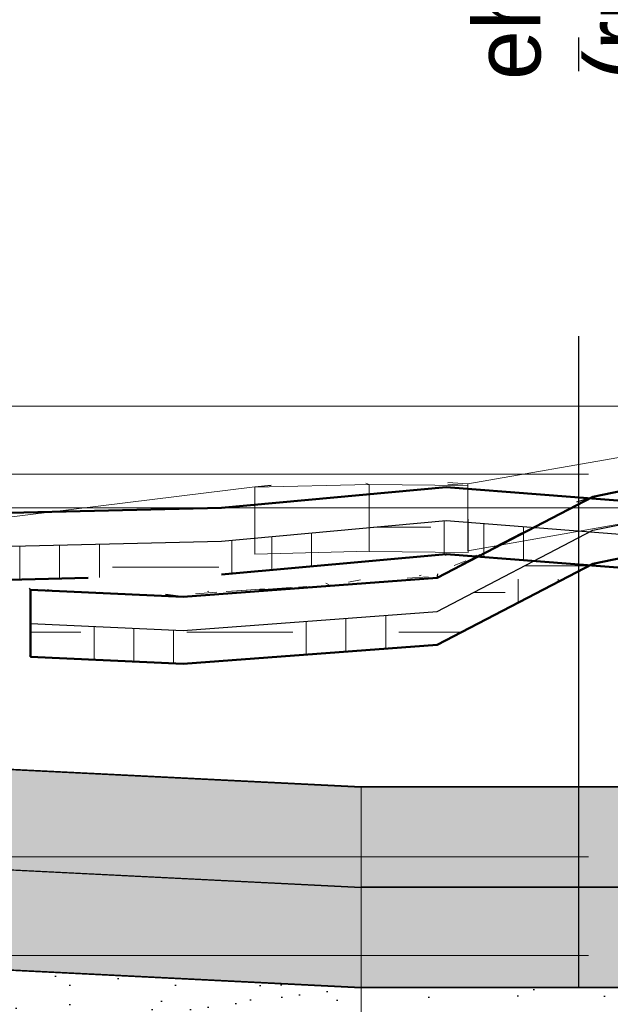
# Model space of a CAD drawing. Extents: x -805 to 3526, y -961 to 1039.
# Tile 242 of 256: x 992.86 to 994.63, y 35.09 to 38.04. Entities that reach past the tile are written whole.
import ezdxf

# ---------------------------------------------------------------- set-up
doc = ezdxf.new("R2010")
doc.units = 0
for name, pattern in [('_Ebene_', [4, 2, -1, 0, -1]), ('AUSGEZOGEN', [2, 1, 1]), ('P-HP-Dorsten 2022 - Schnitt - Schnitt 9 rechts der Rampe$0$_Ebene_', [4, 2, -1, 0, -1]), ('P-HP-Dorsten 2022 - Schnitt - Schnitt 9 rechts der Rampe$0$VE22-087 - Bf_Dorsten-Hervest ModellRevit2021_rvt-1-Schnitt 9$0$Verdeckt', [7.143750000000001, 4.7625, -2.38125]), ('STRICHPUNKT2', [12.7, 6.35, -3.175, 0, -3.175]), ('VE22-087 - Bf_Dorsten-Hervest ModellRevit2021_rvt-1-Schnitt 7$0$Verdeckt', [7.143750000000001, 4.7625, -2.38125]), ('VE22-087 - Bf_rvt-1-Schnitt 8$0$_Ebene_', [4, 2, -1, 0, -1])]:
    doc.linetypes.add(name, pattern=pattern)
doc.layers.get('0').update_dxf_attribs({"color": 251})
for name, color, linetype, lineweight in [('A-FLOR-LEVL', 51, 'Continuous', 5), ('EB-2236S-FSS-LIN', 5, 'Continuous', 35), ('EB-2236S-FSS-SRA', 7, 'Continuous', 25), ('EB-2236S-PLANUM-LIN', 12, 'Continuous', 35), ('EB-2236S-PSS-LIN', 5, 'Continuous', 25), ('EB-2236S-PSS-SRA', 7, 'Continuous', 25), ('EB-2273S-FSS-LIN', 2, 'Continuous', 35), ('EB-2273S-PLANUM-LIN', 2, 'Continuous', 35), ('EB-2273S-PSS-LIN', 4, 'Continuous', 25), ('EB-2273S-Q-LOT-LIN', 7, 'Continuous', 18), ('P-HP-Dorsten 2022 - Schnitt - Schnitt 9 rechts der Rampe$0$A-FLOR-LEVL', 51, 'Continuous', 5), ('P-HP-Dorsten 2022 - Schnitt - Schnitt 9 rechts der Rampe$0$VE22-087 - Bf_Dorsten-Hervest ModellRevit2021_rvt-1-Schnitt 9$0$A-FLOR', 192, 'Continuous', 9), ('P-HP-Dorsten 2022 - Schnitt - Schnitt 9 rechts der Rampe$0$VE22-087 - Bf_Dorsten-Hervest ModellRevit2021_rvt-1-Schnitt 9$0$A-FLOR-FNSH', 192, 'Continuous', 35), ('P-HP-Dorsten 2022 - Schnitt - Schnitt 9 rechts der Rampe$0$VE22-087 - Bf_Dorsten-Hervest ModellRevit2021_rvt-1-Schnitt 9$0$A-FLOR-LEVL', 51, 'Continuous', 5), ('P-HP-Dorsten 2022 - Schnitt - Schnitt 9 rechts der Rampe$0$VE22-087 - Bf_Dorsten-Hervest ModellRevit2021_rvt-1-Schnitt 9$0$A-FLOR-MCUT', 51, 'Continuous', 9), ('P-HP-Dorsten 2022 - Schnitt - Schnitt 9 rechts der Rampe$0$VE22-087 - Bf_Dorsten-Hervest ModellRevit2021_rvt-1-Schnitt 9$0$A-FLOR-PATT', 8, 'Continuous', 35), ('TTK-B-Bestand', 252, 'Continuous', 35), ('TTK-P-Treppe oben', 12, 'Continuous', 25), ('TTK-P-Treppe unten', 12, 'Continuous', 25), ('VE22-087 - Bf_Dorsten-Hervest ModellRevit2021_rvt-1-Schnitt 7$0$A-FLOR', 192, 'Continuous', 9), ('VE22-087 - Bf_Dorsten-Hervest ModellRevit2021_rvt-1-Schnitt 7$0$A-FLOR-FNSH', 192, 'Continuous', 35), ('VE22-087 - Bf_Dorsten-Hervest ModellRevit2021_rvt-1-Schnitt 7$0$A-FLOR-LEVL', 51, 'Continuous', 5), ('VE22-087 - Bf_Dorsten-Hervest ModellRevit2021_rvt-1-Schnitt 7$0$A-FLOR-MCUT', 51, 'Continuous', 9), ('VE22-087 - Bf_Dorsten-Hervest ModellRevit2021_rvt-1-Schnitt 7$0$A-FLOR-PATT', 8, 'Continuous', 35), ('VE22-087 - Bf_rvt-1-Schnitt 8$0$A-FLOR-LEVL', 51, 'Continuous', 5), ('VE22-087 - Bf_rvt-1-Schnitt 8$0$A-GENM', 13, 'Continuous', 9)]:
    doc.layers.add(name, color=color, linetype=linetype, lineweight=lineweight)
for name, color, linetype in [('TTK-P-Ablage', 162, 'Continuous'), ('TTK-P-Bahnsteig', 12, 'Continuous'), ('TTK-P-Bodenaustausch', 162, 'Continuous'), ('TTK-P-Gleisachse', 250, 'Continuous'), ('TTK-P-QP Block', 162, 'Continuous'), ('TTK-P-TEXT', 12, 'AUSGEZOGEN'), ('TTK-P-Verbau', 35, 'Continuous'), ('TTK-QP-links', 250, 'Continuous'), ('TTK-QP-rechts', 251, 'Continuous')]:
    doc.layers.add(name, color=color, linetype=linetype)
doc.styles.add('AKG DIN 6776', font='AKG_DIN67.TTF')
doc.styles.get("Standard").update_dxf_attribs({"font": 'arial.ttf'})
doc.dimstyles.new('TTK$6', dxfattribs={"dimtxt": 2.5, "dimasz": 2.5, "dimexe": 3.5, "dimexo": 0.1, "dimgap": 1, "dimtad": 1, "dimzin": 0, "dimtxsty": 'AKG DIN 6776', "dimblk": 'OBLIQUE', "dimcen": -0.09, "dimdle": 3, "dimse1": 1, "dimse2": 1, "dimclrd": 256, "dimclre": 256, "dimclrt": 256, "dimadec": 3, "dimazin": 0, "dimtfac": 1, "dimtofl": 0, "dimtmove": 0, "dimatfit": 3, "dimldrblk": 'OBLIQUE', "dimfxl": 7, "dimfxlon": 1, "dimtolj": 1, "dimtzin": 0, "dimlwd": -1, "dimlwe": -1, "dimarcsym": 0})

# ---------------------------------------------------------------- blocks, each defined once
blk = doc.blocks.new('VE22-087 - Bf_rvt-1-Schnitt 8$0$Geschossdecke_Umgebung Gras_14609532 - Geschossdecke_Umgebung Gras_14609532-2490641-Schnitt 8')
at = {"layer": 'VE22-087 - Bf_rvt-1-Schnitt 8$0$A-GENM', "color": 7}
for p, q in [((17758.52050424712, 36868.2936460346), (16495.15918953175, 36646.61420322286)), ((16495.15918953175, 36446.61420322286), (17758.52050424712, 36668.2936460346)), ((15857.16573960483, 36638.2343577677), (14890.23982405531, 36519.19751855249)), ((16199.54017415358, 36645.02032050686), (15857.16493341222, 36636.9144914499)), ((15857.16493341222, 36636.9144914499), (15857.17005860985, 36436.9148256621)), ((15857.16573960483, 36638.2343577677), (15905.6423039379, 36643.27368401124)), ((15905.64136877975, 36641.95095536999), (15857.16573960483, 36636.91457520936)), ((15857.16573960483, 36438.23435776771), (15857.16573960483, 36638.2343577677)), ((16199.54017415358, 36645.02032050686), (16189.67478198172, 36648.67552543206)), ((16199.53916015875, 36644.80742797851), (16199.71492409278, 36444.80677302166)), ((16495.15503648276, 36641.77925834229), (16199.53956141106, 36644.80849084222)), ((16199.54142925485, 36445.02056309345), (16199.54017548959, 36644.80742797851)), ((16495.15503648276, 36641.77925834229), (16434.91592077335, 36645.9701661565)), ((16434.91927028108, 36650.83213377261), (16495.15918953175, 36646.61420322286)), ((16495.35548973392, 36441.7772834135), (16495.15503648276, 36641.77925834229)), ((16495.15918953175, 36646.61420322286), (16495.15918953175, 36446.61420322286)), ((15857.17005860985, 36436.9148256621), (16199.54142925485, 36445.02056309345)), ((16199.71492409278, 36444.80677302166), (16495.35548973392, 36441.7772834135))]:
    blk.add_line(p, q, dxfattribs=at)
blk = doc.blocks.new('VE22-087 - Bf_rvt-1-Schnitt 8')
at = {"layer": 'VE22-087 - Bf_rvt-1-Schnitt 8$0$A-FLOR-LEVL', "linetype": 'VE22-087 - Bf_rvt-1-Schnitt 8$0$_Ebene_', "lineweight": 9}
for p, q in [((-10425.31535781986, 36879.5792583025), (22643.30677358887, 36879.5792583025)), ((-10425.31535781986, 36575.3248458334), (22643.30677358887, 36575.3248458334))]:
    blk.add_line(p, q, dxfattribs=at)
at = {"layer": 'VE22-087 - Bf_rvt-1-Schnitt 8$0$A-GENM', "color": 7}
blk.add_blockref('VE22-087 - Bf_rvt-1-Schnitt 8$0$Geschossdecke_Umgebung Gras_14609532 - Geschossdecke_Umgebung Gras_14609532-2490641-Schnitt 8', (0, 0), dxfattribs=at)
blk = doc.blocks.new('Schnitt8')
at = {"lineweight": 5, "xscale": 0.001, "yscale": 0.001, "zscale": 0.001}
blk.add_blockref('VE22-087 - Bf_rvt-1-Schnitt 8', (5.270466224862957, -32.59532484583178), dxfattribs=at)
blk = doc.blocks.new('*D549')
at = {"layer": 'DEFPOINTS', "color": 0}
for p in [(1594.653013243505, 36.73972975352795), (1594.306234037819, 36.57523561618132), (8.223304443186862, 0)]:
    blk.add_point(p, dxfattribs=at)
at = {"layer": 'TTK-B-Bestand', "insert": (1594.109263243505, 36.98347975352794), "char_height": 0.25, "attachment_point": 5, "style": 'AKG DIN 6776'}
blk.add_mtext('\\A1;36,588', dxfattribs=at)
blk = doc.blocks.new('_OBLIQUE')
at = {"color": 0, "linetype": 'ByBlock'}
blk.add_line((-0.5, -0.5), (0.5, 0.5), dxfattribs=at)
blk = doc.blocks.new('*D548')
at = {"layer": 'DEFPOINTS', "color": 0}
for p in [(1585.536597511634, 36.77061239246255), (1585.045876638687, 36.61399109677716), (-0.8681112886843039, 0.03088263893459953)]:
    blk.add_point(p, dxfattribs=at)
at = {"layer": 'TTK-B-Bestand', "insert": (1585.017847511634, 37.01436239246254), "char_height": 0.25, "attachment_point": 5, "style": 'AKG DIN 6776'}
blk.add_mtext('\\A1;36,621', dxfattribs=at)
blk = doc.blocks.new('*D547')
at = {"layer": 'DEFPOINTS', "color": 0}
for p in [(1244.59510933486, 35.67132167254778), (1244.1853248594, 35.53134954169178), (0, 0)]:
    blk.add_point(p, dxfattribs=at)
at = {"layer": 'TTK-P-Treppe unten', "insert": (1244.13885933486, 35.91520188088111), "char_height": 0.25, "attachment_point": 5, "style": 'AKG DIN 6776', "bg_fill": 3, "box_fill_scale": 1.1, "bg_fill_color": 256, "bg_fill_true_color": 13158600, "bg_fill_transparency": 0}
blk.add_mtext('\\A1;35,53', dxfattribs=at)
blk = doc.blocks.new('*D546')
at = {"layer": 'DEFPOINTS', "color": 0}
for p in [(1248.957053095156, 37.45194592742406), (1249.081554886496, 37.33354483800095), (0, 0)]:
    blk.add_point(p, dxfattribs=at)
at = {"layer": 'TTK-P-Treppe unten', "insert": (1249.413303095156, 37.6958261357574), "char_height": 0.25, "attachment_point": 5, "style": 'AKG DIN 6776'}
blk.add_mtext('\\A1;37,33', dxfattribs=at)
blk = doc.blocks.new('*D545')
at = {"layer": 'DEFPOINTS', "color": 0}
for p in [(1259.601777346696, 37.47647888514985), (1259.699122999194, 37.38740581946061), (0.1980381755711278, 0.03957641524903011)]:
    blk.add_point(p, dxfattribs=at)
at = {"layer": 'TTK-P-Treppe unten', "insert": (1259.145527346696, 37.72035909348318), "char_height": 0.25, "attachment_point": 5, "style": 'AKG DIN 6776'}
blk.add_mtext('\\A1;37,35', dxfattribs=at)
blk = doc.blocks.new('2481114')
at = {"layer": 'EB-2273S-FSS-LIN', "flags": 128}
blk.add_lwpolyline([(7.522127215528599, -0.6809708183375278), (7.522127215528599, -1.02602035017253), (9.087127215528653, -1.104270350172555), (12.88712721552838, -1.294270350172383)], dxfattribs=at)
at = {"layer": 'EB-2273S-PLANUM-LIN', "flags": 128}
blk.add_lwpolyline([(7.522127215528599, -0.425270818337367), (9.087127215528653, -0.5035208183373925), (12.88712721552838, -0.693520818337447)], dxfattribs=at)
at = {"layer": 'EB-2273S-PSS-LIN', "flags": 128}
blk.add_lwpolyline([(7.522127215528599, -0.6809708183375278), (7.522127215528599, -0.7256455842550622), (9.087127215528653, -0.8038955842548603), (12.88712721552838, -0.9938955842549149)], dxfattribs=at)
at = {"layer": 'EB-2273S-Q-LOT-LIN'}
blk.add_line((12.88712721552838, -8.432899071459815), (12.88712721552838, -0.693520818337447), dxfattribs=at)
blk = doc.blocks.new('Schnitt7links neben rampe')
at = {"layer": 'VE22-087 - Bf_Dorsten-Hervest ModellRevit2021_rvt-1-Schnitt 7$0$A-FLOR-PATT', "lineweight": 9}
h = blk.add_hatch(dxfattribs=at)
h.set_pattern_fill('FP_3', color=251, scale=0.001, style=0, pattern_type=2)
h.set_pattern_definition([(0, (1.589992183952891, -18.01392991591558), (0.3175, 0.3175), [0.3175, -0.3175]), (0, (1.589992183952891, -17.89486691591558), (0.3175, 0.3175), [0.3175, -0.3175]), (0, (1.589992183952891, -17.77580491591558), (0.3175, 0.3175), [0.3175, -0.3175]), (90, (1.629680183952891, -17.73611691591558), (-0.3175, 0.3175), [0.3175, -0.3175]), (90, (1.74874218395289, -17.73611691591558), (-0.3175, 0.3175), [0.3175, -0.3175]), (90, (1.867805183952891, -17.73611691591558), (-0.3175, 0.3175), [0.3175, -0.3175])])
h.paths.add_polyline_path([(7.695571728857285, -3.484347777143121), (8.485792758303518, -3.4650190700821), (9.158971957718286, -3.403439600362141), (9.728097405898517, -3.448164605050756), (10.30508969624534, -3.446152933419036), (11.59557527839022, -3.286817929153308), (12.68129116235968, -3.193134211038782), (12.68129116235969, -3.093134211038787), (11.59557527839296, -3.186817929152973), (10.30508969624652, -3.346152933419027), (9.728097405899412, -3.348164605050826), (9.15897195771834, -3.303439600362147), (8.485792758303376, -3.365019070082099), (7.695571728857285, -3.384347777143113)])
at = {"layer": 'A-FLOR-LEVL', "linetype": '_Ebene_'}
for p, q in [((-17.01557708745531, -3.164343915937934), (20.19556212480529, -3.164343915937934)), ((-17.01557708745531, -4.309343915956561), (20.19556212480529, -4.309343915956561)), ((-17.01557708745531, -4.605343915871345), (20.19556212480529, -4.605343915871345))]:
    blk.add_line(p, q, dxfattribs=at)
at = {"layer": 'VE22-087 - Bf_Dorsten-Hervest ModellRevit2021_rvt-1-Schnitt 7$0$A-FLOR', "color": 251, "lineweight": 25}
blk.add_line((9.158033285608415, -3.408202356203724), (9.158971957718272, -3.403439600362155), dxfattribs=at)
at = {"layer": 'VE22-087 - Bf_Dorsten-Hervest ModellRevit2021_rvt-1-Schnitt 7$0$A-FLOR-FNSH', "color": 251, "lineweight": 50}
for p, q in [((9.158971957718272, -3.203439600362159), (8.48579275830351, -3.265019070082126)), ((9.728097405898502, -3.248164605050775), (9.158971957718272, -3.203439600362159)), ((8.48579275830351, -3.265019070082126), (7.695571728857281, -3.28434777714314)), ((8.48579275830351, -3.465019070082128), (9.158971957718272, -3.403439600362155)), ((9.158971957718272, -3.403439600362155), (9.728097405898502, -3.448164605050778)), ((7.695572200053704, -3.484347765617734), (8.08700856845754, -3.47477328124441))]:
    blk.add_line(p, q, dxfattribs=at)
at = {"layer": 'VE22-087 - Bf_Dorsten-Hervest ModellRevit2021_rvt-1-Schnitt 7$0$A-FLOR-LEVL', "linetype": 'VE22-087 - Bf_Dorsten-Hervest ModellRevit2021_rvt-1-Schnitt 7$0$Verdeckt', "lineweight": 9}
for p, q in [((-17.01557708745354, -2.960764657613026), (20.19556212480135, -2.960764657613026)), ((-17.01557708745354, -3.265019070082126), (20.19556212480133, -3.265019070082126))]:
    blk.add_line(p, q, dxfattribs=at)
at = {"layer": 'VE22-087 - Bf_Dorsten-Hervest ModellRevit2021_rvt-1-Schnitt 7$0$A-FLOR-MCUT', "color": 251, "lineweight": 25}
for p, q in [((8.485792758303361, -3.365019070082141), (9.158971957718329, -3.303439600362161)), ((9.158971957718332, -3.303439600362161), (9.728097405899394, -3.34816460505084)), ((7.695572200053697, -3.384347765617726), (8.485792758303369, -3.36501907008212))]:
    blk.add_line(p, q, dxfattribs=at)
blk = doc.blocks.new('P-HP-Dorsten 2022 - Schnitt - Schnitt 9 rechts der Rampe')
at = {"layer": 'P-HP-Dorsten 2022 - Schnitt - Schnitt 9 rechts der Rampe$0$VE22-087 - Bf_Dorsten-Hervest ModellRevit2021_rvt-1-Schnitt 9$0$A-FLOR-PATT', "lineweight": 9}
h = blk.add_hatch(dxfattribs=at)
h.set_pattern_fill('FP_3', color=251, scale=0.001, style=0, pattern_type=2)
h.set_pattern_definition([(0, (3162.842069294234, 35234.45093900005), (0.3175, 0.3175), [0.3175, -0.3175]), (0, (3162.842069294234, 35234.57000100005), (0.3175, 0.3175), [0.3175, -0.3175]), (0, (3162.842069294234, 35234.68906400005), (0.3175, 0.3175), [0.3175, -0.3175]), (90, (3162.881757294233, 35234.72875100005), (-0.3175, 0.3175), [0.3175, -0.3175]), (90, (3163.000819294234, 35234.72875100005), (-0.3175, 0.3175), [0.3175, -0.3175]), (90, (3163.119882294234, 35234.72875100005), (-0.3175, 0.3175), [0.3175, -0.3175])])
h.paths.add_polyline_path([(3169.130509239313, 35235.87332753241), (3169.891421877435, 35235.93028770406), (3170.356957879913, 35236.17278525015), (3171.107462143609, 35236.32730114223), (3172.278826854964, 35236.36228046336), (3173.70657781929, 35236.44388787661), (3173.70657781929, 35236.54388787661), (3172.278826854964, 35236.46228046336), (3171.107462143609, 35236.42730114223), (3170.356957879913, 35236.27278525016), (3169.891421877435, 35236.03028770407), (3169.130509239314, 35235.97332753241), (3168.673634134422, 35235.99425178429), (3168.673634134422, 35235.8942517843), (3168.687276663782, 35235.8936269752)])
h = blk.add_hatch(dxfattribs=at)
h.set_pattern_fill('FP_9', color=251, scale=0.001, style=0, pattern_type=2)
h.set_pattern_definition([(27.25199999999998, (3163.820464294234, 35232.98586700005), (0.563846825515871, 0.3575993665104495), [0.095137, -0.019027, 0.02537, -0.019027, -0.475686]), (27.25199999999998, (3163.820464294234, 35232.98586700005), (0.563846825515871, 0.3575993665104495), [-0.158562, 0.095137, -0.380549]), (27.25199999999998, (3163.792271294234, 35232.97336100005), (0.563846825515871, 0.3575993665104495), [0.063425, -0.04756899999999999, 0.095137, -0.04756899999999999, -0.380549]), (27.25199999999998, (3163.792271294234, 35232.97336100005), (0.563846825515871, 0.3575993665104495), [-0.253699, 0.063425, -0.317124]), (27.25199999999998, (3163.989618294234, 35233.10187800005), (0.563846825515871, 0.3575993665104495), [0.079281, -0.031712, 0.079281, -0.443974]), (27.25199999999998, (3163.707694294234, 35232.97010200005), (0.563846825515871, 0.3575993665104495), [0.031712, -0.063425, 0.031712, -0.507398]), (90, (3163.764079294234, 35232.99914400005), (-0.563849, -0.223248), [0.006046, -0.061128]), (90, (3163.933233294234, 35233.04596600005), (-0.563849, -0.223248), [0.006717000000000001, -0.060456]), (90, (3164.074196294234, 35233.14544100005), (-0.563849, -0.223248), [0.006717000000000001, -0.060456]), (32.383, (3164.006534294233, 35233.08305000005), (4.699950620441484e-07, 0.06717363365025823), [0.047212, -0.6204700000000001]), (201.6, (3163.859933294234, 35233.00754000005), (-0.563850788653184, -0.2904174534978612), [0.042882, -0.5635549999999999]), (36.992, (3163.989618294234, 35233.07467300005), (2.464966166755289e-07, 0.06717395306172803), [0.031571, -0.674371]), (44.759, (3163.961426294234, 35233.06048800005), (-1.002053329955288e-06, 0.06717362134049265), [0.019259, -0.7748039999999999]), (44.759, (3164.102388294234, 35233.15996200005), (-1.002053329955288e-06, 0.06717362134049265), [0.015407, -0.7786560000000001]), (44.759, (3163.775356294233, 35233.00495200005), (-1.002053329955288e-06, 0.06717362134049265), [0.013481, -0.780582]), (182.207, (3163.905041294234, 35233.03144500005), (1.43035590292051e-07, 0.06717383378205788), [0.013685, -0.550582]), (182.207, (3164.046003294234, 35233.13092000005), (1.43035590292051e-07, 0.06717383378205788), [0.010948, -0.553319]), (182.207, (3163.752802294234, 35232.99333600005), (1.43035590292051e-07, 0.06717383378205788), [0.00958, -0.554688]), (195.472, (3163.876848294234, 35233.01658800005), (3.396031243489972e-07, 0.06717339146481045), [0.026164, -0.5588869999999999])])
h.paths.add_polyline_path([(3169.891422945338, 35236.13028770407), (3170.35695702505, 35236.3727841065), (3170.309144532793, 35236.35851753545), (3170.28065983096, 35236.34367987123), (3169.893752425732, 35236.14213993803)])
h = blk.add_hatch(dxfattribs=at)
h.set_pattern_fill('FP_8', color=251, scale=0.001, style=0, pattern_type=2)
h.set_pattern_definition([(4.224000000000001, (3162.947462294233, 35235.59635200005), (0.6332512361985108, 0.1204228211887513), [0.09524600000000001, -0.019049, 0.025399, -0.019049, -0.476232]), (4.224000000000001, (3162.947462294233, 35235.59635200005), (0.6332512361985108, 0.1204228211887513), [-0.158744, 0.09524600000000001, -0.380986]), (4.224000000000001, (3162.915800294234, 35235.59622400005), (0.6332512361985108, 0.1204228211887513), [0.06349800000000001, -0.04762300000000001, 0.09524600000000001, -0.04762300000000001, -0.380986]), (4.224000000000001, (3162.915800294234, 35235.59622400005), (0.6332512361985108, 0.1204228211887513), [-0.253991, 0.06349800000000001, -0.317488]), (4.224000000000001, (3163.137438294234, 35235.64205300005), (0.6332512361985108, 0.1204228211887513), [0.079372, -0.03174900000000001, 0.079372, -0.444484]), (4.224000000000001, (3162.820812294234, 35235.63340000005), (0.6332512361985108, 0.1204228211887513), [0.03174900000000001, -0.06349800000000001, 0.03174900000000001, -0.507981]), (90, (3162.884137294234, 35235.63807700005), (-0.6332519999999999, 0.02688700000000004), [0.006628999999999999, -0.067024]), (90, (3163.074113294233, 35235.60791500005), (-0.6332519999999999, 0.02688700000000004), [0.007365, -0.066287]), (90, (3163.232426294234, 35235.64906800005), (-0.6332519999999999, 0.02688700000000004), [0.007365, -0.066287]), (10.767, (3163.156436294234, 35235.61325800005), (-4.512837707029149e-07, 0.07365256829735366), [0.04557999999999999, -0.5990199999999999]), (177.569, (3162.991790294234, 35235.60109900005), (-0.6332516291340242, -0.04676794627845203), [0.044818, -0.589005]), (17.039, (3163.137438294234, 35235.61222300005), (-9.36287411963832e-07, 0.07365267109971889), [0.02962, -0.632703]), (28.32800000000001, (3163.105775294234, 35235.61025300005), (6.033362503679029e-07, 0.07365249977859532), [0.017448, -0.7019580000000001]), (28.32800000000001, (3163.264088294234, 35235.65140600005), (6.033362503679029e-07, 0.07365249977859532), [0.013959, -0.705448]), (28.32800000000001, (3162.896802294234, 35235.63901200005), (6.033362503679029e-07, 0.07365249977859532), [0.012214, -0.707193]), (158.625, (3163.042450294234, 35235.60557700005), (4.044665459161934e-07, 0.07365308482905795), [0.016493, -0.663533]), (158.625, (3163.200763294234, 35235.64672900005), (4.044665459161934e-07, 0.07365308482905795), [0.013194, -0.6668310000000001]), (158.625, (3162.871472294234, 35235.63714200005), (4.044665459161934e-07, 0.07365308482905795), [0.011545, -0.6684810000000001]), (170.979, (3163.010788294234, 35235.60287000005), (-4.615220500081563e-07, 0.07365309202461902), [0.028675, -0.6125089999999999])])
h.paths.add_polyline_path([(3169.130509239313, 35236.07332804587), (3169.891423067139, 35236.13028832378), (3169.893752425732, 35236.14213993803), (3169.317432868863, 35236.0989977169), (3169.078246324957, 35236.08109260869)])
h = blk.add_hatch(dxfattribs=at)
h.set_pattern_fill('FP_6', color=251, scale=0.001, style=0, pattern_type=2)
h.set_pattern_definition([(357.385, (3163.119430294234, 35236.34384800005), (0.6343367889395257, 0.005089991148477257), [0.09525, -0.01905, 0.0254, -0.01905, -0.476249]), (357.385, (3163.119430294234, 35236.34384800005), (0.6343367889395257, 0.005089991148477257), [-0.15875, 0.09525, -0.380999]), (357.385, (3163.087713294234, 35236.34631800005), (0.6343367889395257, 0.005089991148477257), [0.0635, -0.047625, 0.09525, -0.047625, -0.380999]), (357.385, (3163.087713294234, 35236.34631800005), (0.6343367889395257, 0.005089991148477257), [-0.253999, 0.0635, -0.317499]), (357.385, (3163.309731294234, 35236.34980400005), (0.6343367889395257, 0.005089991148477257), [0.079375, -0.03175, 0.079375, -0.444499]), (357.385, (3162.992562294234, 35236.37110000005), (0.6343367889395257, 0.005089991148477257), [0.03175, -0.0635, 0.03175, -0.5079980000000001]), (90, (3163.055996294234, 35236.36820300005), (-0.634337, 0.06303000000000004), [0.003066, -0.030996]), (90, (3163.246297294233, 35236.33907600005), (-0.634337, 0.06303000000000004), [0.003406, -0.030656]), (90, (3163.404881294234, 35236.34545900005), (-0.634337, 0.06303000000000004), [0.003406, -0.030656]), (0.4600600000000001, (3163.328761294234, 35236.33496900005), (-7.808797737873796e-10, 0.03406209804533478), [0.044856, -0.589502]), (174.326, (3163.163833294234, 35236.34250100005), (-0.6343374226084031, 0.02896269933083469), [0.045075, -0.592385]), (3.532, (3163.309731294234, 35236.33600900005), (5.940826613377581e-07, 0.0340617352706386), [0.028422, -0.6071219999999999]), (9.598999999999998, (3163.278014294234, 35236.33762800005), (1.236248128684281e-07, 0.03406192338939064), [0.015603, -0.6277409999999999]), (9.598999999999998, (3163.436598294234, 35236.34401000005), (1.236248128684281e-07, 0.03406192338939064), [0.012483, -0.6308619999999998]), (9.598999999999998, (3163.068683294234, 35236.36762400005), (1.236248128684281e-07, 0.03406192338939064), [0.010922, -0.6324219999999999]), (165.401, (3163.214580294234, 35236.34052400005), (3.324699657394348e-07, 0.03406164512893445), [0.015898, -0.639601]), (165.401, (3163.373165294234, 35236.34690700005), (3.324699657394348e-07, 0.03406164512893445), [0.012719, -0.6427809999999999]), (165.401, (3163.043309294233, 35236.36878300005), (3.324699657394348e-07, 0.03406164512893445), [0.011129, -0.644371]), (171.298, (3163.182864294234, 35236.34180200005), (4.318083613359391e-07, 0.03406203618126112), [0.028699, -0.613025])])
h.paths.add_polyline_path([(3169.130509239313, 35236.07332804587), (3169.078239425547, 35236.08109292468), (3168.671235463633, 35236.09973333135), (3168.673633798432, 35236.09425227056), (3169.078246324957, 35236.07572156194)])
at = {"layer": 'P-HP-Dorsten 2022 - Schnitt - Schnitt 9 rechts der Rampe$0$A-FLOR-LEVL', "linetype": 'P-HP-Dorsten 2022 - Schnitt - Schnitt 9 rechts der Rampe$0$_Ebene_'}
for p, q in [((3138.736098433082, 35236.44100000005), (3179.524057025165, 35236.44100000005)), ((3138.736098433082, 35235.29600000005), (3179.524057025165, 35235.29600000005)), ((3138.736098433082, 35235.00000000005), (3179.524057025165, 35235.00000000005))]:
    blk.add_line(p, q, dxfattribs=at)
at = {"layer": 'P-HP-Dorsten 2022 - Schnitt - Schnitt 9 rechts der Rampe$0$VE22-087 - Bf_Dorsten-Hervest ModellRevit2021_rvt-1-Schnitt 9$0$A-FLOR', "color": 251, "lineweight": 25}
for p, q in [((3170.30914539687, 35236.3585179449), (3170.356957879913, 35236.37278525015)), ((3169.891421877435, 35236.13028770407), (3169.893752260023, 35236.14213980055)), ((3168.673634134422, 35236.0942517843), (3168.671235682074, 35236.09973341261)), ((3169.130509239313, 35236.07332753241), (3169.078246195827, 35236.08109289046)), ((3168.671235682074, 35235.8997334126), (3168.673634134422, 35235.8942517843))]:
    blk.add_line(p, q, dxfattribs=at)
at = {"layer": 'P-HP-Dorsten 2022 - Schnitt - Schnitt 9 rechts der Rampe$0$VE22-087 - Bf_Dorsten-Hervest ModellRevit2021_rvt-1-Schnitt 9$0$A-FLOR-FNSH', "color": 251, "lineweight": 50}
for p, q in [((3171.107462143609, 35236.52730114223), (3170.356957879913, 35236.37278525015)), ((3170.356957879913, 35236.37278525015), (3169.891421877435, 35236.13028770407)), ((3170.356957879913, 35236.17278525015), (3171.107462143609, 35236.32730114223)), ((3169.891421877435, 35235.93028770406), (3170.356957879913, 35236.17278525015)), ((3169.891421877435, 35236.13028770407), (3169.130509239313, 35236.07332753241)), ((3168.673634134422, 35236.0942517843), (3168.673634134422, 35235.99425178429)), ((3169.130509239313, 35236.07332753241), (3168.673634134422, 35236.0942517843)), ((3168.673634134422, 35235.99425178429), (3168.673634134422, 35235.8942517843)), ((3169.130509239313, 35235.87332753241), (3169.891421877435, 35235.93028770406)), ((3168.673634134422, 35235.8942517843), (3169.130509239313, 35235.87332753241))]:
    blk.add_line(p, q, dxfattribs=at)
at = {"layer": 'P-HP-Dorsten 2022 - Schnitt - Schnitt 9 rechts der Rampe$0$VE22-087 - Bf_Dorsten-Hervest ModellRevit2021_rvt-1-Schnitt 9$0$A-FLOR-LEVL', "linetype": 'P-HP-Dorsten 2022 - Schnitt - Schnitt 9 rechts der Rampe$0$VE22-087 - Bf_Dorsten-Hervest ModellRevit2021_rvt-1-Schnitt 9$0$Verdeckt', "lineweight": 9}
for p, q in [((3138.736098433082, 35236.64457925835), (3179.524057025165, 35236.64457925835)), ((3138.736098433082, 35236.34032484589), (3179.524057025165, 35236.34032484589))]:
    blk.add_line(p, q, dxfattribs=at)
at = {"layer": 'P-HP-Dorsten 2022 - Schnitt - Schnitt 9 rechts der Rampe$0$VE22-087 - Bf_Dorsten-Hervest ModellRevit2021_rvt-1-Schnitt 9$0$A-FLOR-MCUT', "color": 251, "lineweight": 25}
for p, q in [((3170.356957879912, 35236.27278525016), (3171.107462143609, 35236.42730114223)), ((3169.891421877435, 35236.03028770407), (3170.356957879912, 35236.27278525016)), ((3169.130509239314, 35235.97332753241), (3169.891421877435, 35236.03028770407)), ((3168.673634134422, 35235.99425178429), (3169.130509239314, 35235.97332753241))]:
    blk.add_line(p, q, dxfattribs=at)
blk = doc.blocks.new('*D540')
at = {"layer": 'DEFPOINTS', "color": 0}
for p in [(1239.412383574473, 37.4655759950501), (1239.248146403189, 37.32560386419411), (-4.937178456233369, 1.794254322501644)]:
    blk.add_point(p, dxfattribs=at)
at = {"layer": 'TTK-P-Treppe unten', "insert": (1238.86811274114, 37.70945620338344), "char_height": 0.25, "attachment_point": 5, "style": 'AKG DIN 6776', "bg_fill": 3, "box_fill_scale": 1.1, "bg_fill_color": 256, "bg_fill_true_color": 13158600, "bg_fill_transparency": 0}
blk.add_mtext('\\A1;37,329', dxfattribs=at)
blk = doc.blocks.new('*D538')
at = {"layer": 'DEFPOINTS', "color": 0}
for p in [(1076.639526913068, 36.01101888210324), (1076.789539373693, 35.99701888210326), (0, 0)]:
    blk.add_point(p, dxfattribs=at)
at = {"layer": 'TTK-P-Treppe oben', "insert": (1076.183276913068, 36.25476888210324), "char_height": 0.25, "attachment_point": 5, "style": 'AKG DIN 6776'}
blk.add_mtext('\\A1;36,00', dxfattribs=at)
blk = doc.blocks.new('*D536')
at = {"layer": 'DEFPOINTS', "color": 0}
for p in [(1593.426386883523, 36.65223439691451), (1593.909511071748, 36.65223439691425), (733.0659244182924, 0.1071265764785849)]:
    blk.add_point(p, dxfattribs=at)
at = {"layer": 'TTK-P-TEXT', "insert": (1594.453781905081, 36.89598439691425), "char_height": 0.25, "attachment_point": 5, "style": 'AKG DIN 6776'}
blk.add_mtext('\\A1;36,589', dxfattribs=at)

msp = doc.modelspace()

# ---------------------------------------------------------------- hatches: boundary and pattern name
at = {"layer": 'EB-2236S-FSS-SRA'}
h = msp.add_hatch(dxfattribs=at)
h.set_pattern_fill('AR-CONC', color=251, scale=0.002, style=0)
h.set_pattern_definition([(49.99999999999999, (760.5198770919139, -18.0281074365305), (0.3643693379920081, -0.03187817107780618), [0.03810000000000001, -0.4191000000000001]), (355, (760.5198770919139, -18.0281074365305), (-0.0704868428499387, 0.3821136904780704), [0.03048000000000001, -0.3352811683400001]), (100.4514447, (760.550241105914, -18.0307639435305), (0.2938824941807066, 0.3502355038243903), [0.0323800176, -0.3561804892]), (46.18420000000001, (760.5198770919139, -17.9265074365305), (0.54215808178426, -0.08408465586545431), [0.05715000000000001, -0.6286500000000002]), (96.63555760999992, (760.565056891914, -17.9335144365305), (0.4748082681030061, 0.4948522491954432), [0.04857004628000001, -0.5342712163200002]), (351.1841511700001, (760.5198770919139, -17.9265074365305), (0.4748082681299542, 0.4948522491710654), [0.04571993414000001, -0.5029194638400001]), (21, (760.570677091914, -17.9519074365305), (0.303228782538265, -0.2045303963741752), [0.03810000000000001, -0.4191000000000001]), (326.0000000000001, (760.570677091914, -17.9519074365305), (0.1236040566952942, 0.3683759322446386), [0.03048000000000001, -0.3352800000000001]), (71.45144499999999, (760.595946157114, -17.9689516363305), (0.4268328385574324, 0.1638455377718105), [0.03238001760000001, -0.3561798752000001]), (37.50000000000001, (760.5198770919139, -18.0281074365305), (0.006177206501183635, 0.1691100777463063), [0, -0.3312160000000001, 0, -0.3403600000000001, 0, -0.3365500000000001]), (7.499999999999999, (760.5198770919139, -18.0281074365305), (0.1336393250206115, 0.2003611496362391), [0, -0.194056, 0, -0.3235960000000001, 0, -0.1282700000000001]), (327.5, (760.406593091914, -18.0281074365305), (0.2711811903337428, -0.01145748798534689), [0, -0.127, 0, -0.3962400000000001, 0, -0.5257800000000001]), (317.5, (760.3557930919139, -18.0281074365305), (0.2962583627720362, 0.05085298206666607), [0, -0.1651, 0, -0.263144, 0, -0.3733800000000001])])
h.paths.add_polyline_path([(988.5216783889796, 35.70775599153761), (993.8866783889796, 35.43950599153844), (997.3332608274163, 35.43950599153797), (997.3332608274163, 35.13913122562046), (993.8866783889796, 35.13913122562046), (988.5216783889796, 35.40738122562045)])
at = {"layer": 'EB-2236S-PSS-SRA'}
h = msp.add_hatch(dxfattribs=at)
h.set_pattern_fill('DOTS', color=251, scale=0.04, style=0)
h.set_pattern_definition([(0, (760.5198770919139, -18.0281074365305), (0.03175, 0.0635), [0, -0.0635])])
h.paths.add_polyline_path([(988.5216783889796, 35.75243075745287), (988.6716783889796, 35.75243075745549), (988.5716783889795, 35.85243075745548), (988.5216783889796, 35.85243075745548), (988.5216783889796, 36.00813075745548), (993.8866783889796, 35.73988075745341), (997.0714722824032, 35.73988075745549), (997.3332608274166, 35.91440645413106), (997.3332608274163, 35.43950599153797), (993.8866783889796, 35.43950599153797), (988.5216783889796, 35.70775599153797)])
at = {"layer": 'TTK-P-Bodenaustausch'}
h = msp.add_hatch(dxfattribs=at)
h.set_pattern_fill('AR-SAND', color=251, scale=0.004)
h.set_pattern_definition([(37.50000000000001, (994.5376599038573, 33.64866433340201), (-0.006400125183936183, 0.1957652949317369), [0, -0.154432, 0, -0.17272, 0, -0.1651]), (7.499999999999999, (994.5376599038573, 33.64866433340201), (0.1798093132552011, 0.2867300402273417), [0, -0.08331200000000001, 0, -0.139192, 0, -0.05334000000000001]), (327.5, (994.4126919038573, 33.64866433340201), (0.3163969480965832, 0.0005748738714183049), [0, -0.0508, 0, -0.18288, 0, -0.23876]), (317.5, (994.4126919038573, 33.64866433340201), (0.3054225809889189, 0.08917172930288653), [0, -0.0254, 0, -0.119888, 0, -0.13716])])
h.paths.add_polyline_path([(997.3332608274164, 35.14280925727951), (995.5898627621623, 35.13913122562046), (993.8866783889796, 35.13913122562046), (992.7608714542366, 35.19542157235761), (992.7607996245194, 33.64501771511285), (997.3332608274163, 33.65440169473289)])

# ---------------------------------------------------------------- linework, layer by layer
at = {"layer": 'EB-2236S-FSS-LIN', "color": 251, "flags": 128}
msp.add_lwpolyline([(988.5216783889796, 35.75243075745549), (988.5216783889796, 35.40738122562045), (990.0866783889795, 35.32913122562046), (993.8866783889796, 35.13913122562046)], dxfattribs=at)
at = {"layer": 'EB-2236S-PLANUM-LIN', "color": 251, "flags": 128}
msp.add_lwpolyline([(988.5216783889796, 36.00813075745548), (990.0866783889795, 35.92988075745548), (993.8866783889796, 35.73988075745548)], dxfattribs=at)
at = {"layer": 'EB-2236S-PSS-LIN', "color": 251, "flags": 128}
msp.add_lwpolyline([(988.5216783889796, 35.75243075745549), (988.5216783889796, 35.70775599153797), (990.0866783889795, 35.62950599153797), (993.8866783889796, 35.43950599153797)], dxfattribs=at)
at = {"layer": 'TTK-P-Gleisachse', "color": 251, "linetype": 'STRICHPUNKT2', "ltscale": 0.25}
msp.add_line((994.5376599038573, 40.36351468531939), (994.5376599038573, 31.36708235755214), dxfattribs=at)
at = {"layer": 'TTK-P-Verbau', "color": 251}
msp.add_line((994.5376599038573, 36.64267582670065), (994.5376599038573, 35.14267582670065), dxfattribs=at)

# ---------------------------------------------------------------- block references
at = {"layer": 'TTK-P-Ablage', "color": 251}
msp.add_blockref('Schnitt8', (972.4407300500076, 32.59531971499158), dxfattribs=at)

# ---------------------------------------------------------------- texts
at = {"layer": 'TTK-P-Gleisachse', "color": 251, "insert": (994.8172663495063, 37.85568463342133), "char_height": 0.2, "attachment_point": 7, "rotation": 90.00000000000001}
msp.add_mtext_dynamic_manual_height_columns('{\\fAKG DIN 6776|b0|i0|c0|p2;ehemaliges Gleis 3, (rückgebaut)}', width=3.161726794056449, gutter_width=12.5, heights=[0], dxfattribs=at)

# ---------------------------------------------------------------- dimensions: what is measured, and where the dimension line sits
at = {"layer": 'TTK-B-Bestand', "color": 251}
for feature_location, offset, origin, text, picture, middle in [((1585.045876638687, 36.61399109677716), (0.4460801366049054, 0.15755656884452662), (-0.8681112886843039, 0.03088263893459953), '36,621', '*D548', (1585.017847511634, 37.01436239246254)), ((1594.306234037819, 36.57523561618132), (0.2946562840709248, 0.16557786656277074), (8.223304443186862, 0), '36,588', '*D549', (1594.109263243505, 36.98347975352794))]:
    dim = msp.add_ordinate_dim(feature_location=feature_location, offset=offset, dtype=0, origin=origin, text=text, dimstyle='TTK$6', override={"dimscale": 0, "dimdec": 3, "dimtmove": 1, "dimfxlon": 0}, dxfattribs=at)
    dim.commit()
    dim.dimension.update_dxf_attribs({"geometry": picture, "text_midpoint": middle})

# ---------------------------------------------------------------- next in the draw order: dimensions: what is measured, and where the dimension line sits
at = {"layer": 'TTK-P-Treppe unten', "color": 251}
dim = msp.add_ordinate_dim(feature_location=(1244.1853248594, 35.53134954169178), offset=(0.40978447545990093, 0.1399721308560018), dtype=0, origin=(0, 0), dimstyle='TTK$6', override={"dimscale": 0, "dimtfill": 1}, dxfattribs=at)
dim.commit()
dim.dimension.update_dxf_attribs({"geometry": '*D547', "text_midpoint": (1244.13885933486, 35.91520188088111)})

# ---------------------------------------------------------------- next in the draw order: linework, layer by layer
at = {"layer": 'EB-2236S-PLANUM-LIN', "color": 251}
for p, q in [((993.8866783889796, 35.73988075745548), (997.0714722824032, 35.73988075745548)), ((993.8866783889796, 35.43950599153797), (997.3332608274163, 35.43950599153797)), ((993.8866783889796, 35.13913122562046), (997.3332608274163, 35.13913122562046))]:
    msp.add_line(p, q, dxfattribs=at)

# ---------------------------------------------------------------- next in the draw order: block references
at = {"layer": 'TTK-P-QP Block', "color": 251}
msp.add_blockref('2481114', (980.9992001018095, 36.43289907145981), dxfattribs=at)
at = {"layer": 'TTK-QP-links', "color": 251}
msp.add_blockref('Schnitt7links neben rampe', (984.9824264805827, 39.84033878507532), dxfattribs=at)
at = {"layer": 'TTK-QP-rechts', "color": 251}
msp.add_blockref('P-HP-Dorsten 2022 - Schnitt - Schnitt 9 rechts der Rampe', (-2175.777058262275, -35199.76500513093), dxfattribs=at)

# ---------------------------------------------------------------- next in the draw order: dimensions: what is measured, and where the dimension line sits
at = {"layer": 'TTK-P-Treppe unten', "color": 251}
for feature_location, offset, origin, picture, middle in [((1259.699122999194, 37.38740581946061), (-0.09734565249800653, 0.08907306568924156), (0.1980381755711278, 0.03957641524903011), '*D545', (1259.145527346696, 37.72035909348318)), ((1249.081554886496, 37.33354483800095), (-0.12450179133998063, 0.11840108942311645), (0, 0), '*D546', (1249.413303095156, 37.6958261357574))]:
    dim = msp.add_ordinate_dim(feature_location=feature_location, offset=offset, dtype=0, origin=origin, dimstyle='TTK$6', override={"dimscale": 0}, dxfattribs=at)
    dim.commit()
    dim.dimension.update_dxf_attribs({"geometry": picture, "text_midpoint": middle})

# ---------------------------------------------------------------- next in the draw order: dimensions: what is measured, and where the dimension line sits
dim = msp.add_ordinate_dim(feature_location=(1239.248146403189, 37.32560386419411), offset=(0.11189032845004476, 0.14118606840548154), dtype=0, origin=(-4.937178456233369, 1.794254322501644), text='37,329', dimstyle='TTK$6', override={"dimscale": 0, "dimtfill": 1}, dxfattribs=at)
dim.commit()
dim.dimension.update_dxf_attribs({"geometry": '*D540', "text_midpoint": (1238.86811274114, 37.70945620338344)})

# ---------------------------------------------------------------- next in the draw order: linework, layer by layer
at = {"layer": 'TTK-P-Bahnsteig', "color": 251}
msp.add_circle((473.785114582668, 39.13224644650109), 1000, dxfattribs=at)

# ---------------------------------------------------------------- next in the draw order: dimensions: what is measured, and where the dimension line sits
at = {"layer": 'TTK-P-TEXT', "color": 251}
dim = msp.add_ordinate_dim(feature_location=(1593.426386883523, 36.65223439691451), offset=(0.4831241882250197, -2.5579538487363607e-13), dtype=0, origin=(733.0659244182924, 0.1071265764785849), text='36,589', dimstyle='TTK$6', override={"dimscale": 0, "dimfxlon": 0}, dxfattribs=at)
dim.commit()
dim.dimension.update_dxf_attribs({"geometry": '*D536', "text_midpoint": (1594.453781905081, 36.89598439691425)})
at = {"layer": 'TTK-P-Treppe oben', "color": 251}
dim = msp.add_ordinate_dim(feature_location=(1076.789539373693, 35.99701888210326), offset=(-0.15001246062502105, 0.013999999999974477), dtype=0, origin=(0, 0), dimstyle='TTK$6', override={"dimscale": 0}, dxfattribs=at)
dim.commit()
dim.dimension.update_dxf_attribs({"geometry": '*D538', "text_midpoint": (1076.183276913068, 36.25476888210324)})

doc.saveas('drawing.dxf')
